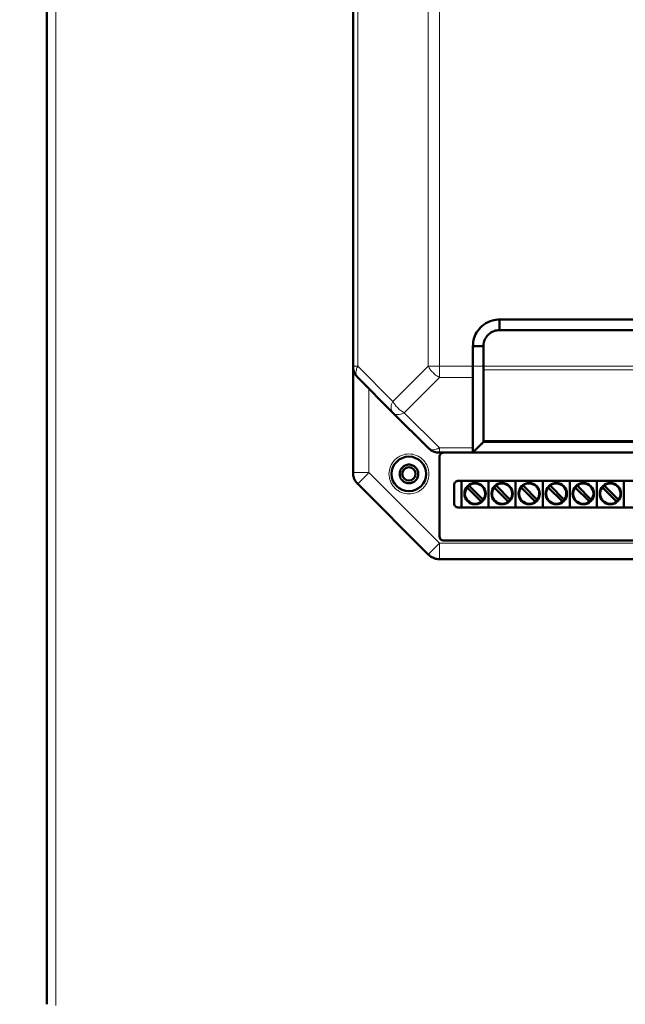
# Model space of a CAD drawing. Header units: millimetres. Extents: x 0 to 420, y 0 to 297.
# Tile 3 of 12: x 59 to 87, y 109 to 155. Entities that reach past the tile are written whole.
import ezdxf

# ---------------------------------------------------------------- set-up
doc = ezdxf.new("R2010")
doc.units = ezdxf.units.MM
doc.styles.add('SLDTEXTSTYLE0', font='TXT', dxfattribs={"width": 0.7, "bigfont": 'bigfont'})
doc.styles.add('SLDTEXTSTYLE1', font='TXT', dxfattribs={"width": 0.7})
doc.dimstyles.new('SLDDIMSTYLE0', dxfattribs={"dimtxt": 5, "dimasz": 5, "dimexe": 0, "dimexo": 0.0625, "dimgap": 1.25, "dimtad": 2, "dimdec": 1, "dimlfac": 4, "dimrnd": 1e-09, "dimzin": 12, "dimdsep": 46, "dimtxsty": 'SLDTEXTSTYLE1', "dimsah": 1, "dimcen": 0.09, "dimadec": 0, "dimazin": 3, "dimtfac": 1, "dimtdec": 3, "dimtofl": 0, "dimtmove": 0, "dimatfit": 3, "dimfxl": 1, "dimfrac": 2, "dimtolj": 1, "dimtzin": 12, "dimarcsym": 0})

# ---------------------------------------------------------------- blocks, each defined once
blk = doc.blocks.new('_D')
at = {"color": 7, "linetype": 'Continuous', "lineweight": 0}
for p, q in [((69.302, 220.726), (40.812, 220.726)), ((41.812, 220.726), (41.812, 98.226)), ((69.302, 98.226), (40.812, 98.226))]:
    blk.add_line(p, q, dxfattribs=at)
at = {"color": 7, "linetype": 'Continuous', "lineweight": 18}
for points in [[(41.812, 220.726), (41.043, 215.726), (42.581, 215.726)], [(41.812, 98.226), (42.581, 103.226), (41.043, 103.226)]]:
    blk.add_solid(points, dxfattribs=at)
at = {"color": 7, "linetype": 'Continuous', "lineweight": 18, "insert": (35.367, 157.875), "char_height": 5, "attachment_point": 1, "rotation": 90, "style": 'SLDTEXTSTYLE0'}
blk.add_mtext('В', dxfattribs=at)

msp = doc.modelspace()

# ---------------------------------------------------------------- linework, layer by layer
at = {"color": 7, "linetype": 'Continuous', "lineweight": 50}
for p, q in [((59.812, 205.374), (59.812, 108.828)), ((74.187, 190.04), (74.187, 138.787)), ((81.062, 140.976), (106.062, 140.976)), ((81.062, 140.976), (81.062, 140.476)), ((81.062, 140.476), (106.062, 140.476)), ((79.812, 138.787), (79.812, 139.726)), ((80.312, 139.726), (79.812, 139.726)), ((80.312, 138.787), (80.312, 139.726)), ((74.187, 133.787), (74.187, 138.787)), ((74.407, 138.256), (76.062, 136.601)), ((80.312, 135.299), (80.312, 138.61)), ((76.062, 136.601), (77.718, 134.946)), ((79.812, 134.726), (80.224, 135.138)), ((106.812, 135.226), (80.312, 135.226)), ((79.812, 134.726), (78.248, 134.726)), ((78.25, 130.789), (78.25, 134.539)), ((79.812, 134.726), (107.312, 134.726)), ((74.407, 133.256), (77.718, 129.946)), ((78.937, 132.339), (78.937, 133.214)), ((79.125, 133.401), (108, 133.401)), ((79.282, 133.401), (79.282, 132.151)), ((79.646, 133.16), (80.277, 132.53)), ((80.552, 133.401), (80.552, 132.151)), ((80.916, 133.16), (81.547, 132.53)), ((81.822, 133.401), (81.822, 132.151)), ((82.186, 133.16), (82.817, 132.53)), ((83.092, 133.401), (83.092, 132.151)), ((83.456, 133.16), (84.087, 132.53)), ((84.362, 133.401), (84.362, 132.151)), ((84.726, 133.16), (85.357, 132.53)), ((85.632, 133.401), (85.632, 132.151)), ((85.996, 133.16), (86.627, 132.53)), ((86.902, 133.401), (86.902, 132.151)), ((80.188, 132.442), (79.558, 133.072)), ((81.458, 132.442), (80.828, 133.072)), ((82.728, 132.442), (82.098, 133.072)), ((83.998, 132.442), (83.368, 133.072)), ((85.268, 132.442), (84.638, 133.072)), ((86.538, 132.442), (85.908, 133.072)), ((108, 132.151), (79.125, 132.151)), ((108.687, 130.601), (78.437, 130.601)), ((78.248, 129.726), (108.877, 129.726))]:
    msp.add_line(p, q, dxfattribs=at)
at = {"color": 9, "linetype": 'Continuous', "lineweight": 18}
for p, q in [((60.237, 205.426), (60.237, 108.776)), ((74.407, 190.04), (74.407, 138.787)), ((77.718, 190.04), (77.718, 138.787)), ((78.248, 190.04), (78.248, 138.787)), ((74.187, 138.787), (74.407, 138.787)), ((74.407, 138.787), (76.062, 137.131)), ((76.062, 137.131), (77.718, 138.787)), ((78.248, 138.787), (79.812, 138.787)), ((78.248, 138.787), (78.248, 138.256)), ((79.812, 138.787), (80.312, 138.787)), ((80.312, 138.787), (106.812, 138.787)), ((78.248, 138.256), (76.593, 136.601)), ((78.248, 138.256), (79.811, 138.256)), ((80.312, 138.61), (106.812, 138.61)), ((74.937, 137.726), (74.937, 133.787)), ((76.593, 136.601), (78.248, 134.946)), ((80.312, 135.299), (106.812, 135.299)), ((78.248, 134.946), (79.812, 134.946)), ((78.248, 134.946), (78.248, 134.726)), ((74.187, 133.787), (74.937, 133.787)), ((74.937, 133.787), (78.248, 130.476)), ((78.248, 130.476), (108.877, 130.476)), ((78.248, 130.476), (78.248, 129.726))]:
    msp.add_line(p, q, dxfattribs=at)
at = {"color": 7, "linetype": 'Continuous', "lineweight": 50}
for centre, radius in [((76.812, 133.726), 0.812), ((76.812, 133.726), 0.312), ((79.917, 132.801), 0.5), ((81.187, 132.801), 0.5), ((82.457, 132.801), 0.5), ((83.727, 132.801), 0.5), ((84.997, 132.801), 0.5), ((86.267, 132.801), 0.5)]:
    msp.add_circle(centre, radius, dxfattribs=at)
at = {"color": 9, "linetype": 'Continuous', "lineweight": 18}
msp.add_arc((76.443, 136.866), 0.464, 145.1431, 214.8569, dxfattribs=at)
at = {"color": 7, "linetype": 'Continuous', "lineweight": 50}
for centre, start, end in [((79.917, 132.801), 127.4392, 142.5608), ((79.917, 132.801), 322.5608, 127.4392), ((81.187, 132.801), 127.4392, 142.5608), ((81.187, 132.801), 322.5608, 127.4392), ((82.457, 132.801), 127.4392, 142.5608), ((82.457, 132.801), 322.5608, 127.4392), ((83.727, 132.801), 127.4392, 142.5608), ((83.727, 132.801), 322.5608, 127.4392), ((84.997, 132.801), 127.4392, 142.5608), ((84.997, 132.801), 322.5608, 127.4392), ((86.267, 132.801), 127.4392, 142.5608), ((86.267, 132.801), 322.5608, 127.4392), ((79.917, 132.801), 142.5608, 307.4392), ((81.187, 132.801), 142.5608, 307.4392), ((82.457, 132.801), 142.5608, 307.4392), ((83.727, 132.801), 142.5608, 307.4392), ((84.997, 132.801), 142.5608, 307.4392), ((86.267, 132.801), 142.5608, 307.4392), ((79.917, 132.801), 307.4392, 322.5608), ((81.187, 132.801), 307.4392, 322.5608), ((82.457, 132.801), 307.4392, 322.5608), ((83.727, 132.801), 307.4392, 322.5608), ((84.997, 132.801), 307.4392, 322.5608), ((86.267, 132.801), 307.4392, 322.5608)]:
    msp.add_arc(centre, 0.475, start, end, dxfattribs=at)
for points, knots in [([(79.812, 139.726), (79.822, 139.856), (79.843, 140.112), (80.035, 140.468), (80.328, 140.763), (80.692, 140.952), (80.951, 140.969), (81.062, 140.976)], [0, 0, 0, 0, 0.197417, 0.390669, 0.604477, 0.83082, 1, 1, 1, 1]), ([(80.312, 139.726), (80.313, 139.765), (80.315, 139.823), (80.334, 139.919), (80.358, 139.993), (80.391, 140.063), (80.429, 140.13), (80.486, 140.209), (80.568, 140.292), (80.661, 140.363), (80.747, 140.409), (80.819, 140.438), (80.874, 140.455), (80.955, 140.473), (81.018, 140.475), (81.062, 140.476)], [0, 0, 0, 0, 0.098864, 0.148148, 0.246963, 0.29624, 0.345515, 0.444269, 0.543013, 0.641761, 0.740527, 0.789805, 0.839085, 0.888367, 1, 1, 1, 1]), ([(79.811, 138.256), (79.811, 138.293), (79.811, 138.331), (79.812, 138.383), (79.812, 138.425), (79.812, 138.511), (79.812, 138.593), (79.812, 138.641), (79.812, 138.641), (79.812, 138.641), (79.812, 138.642), (79.812, 138.645), (79.812, 138.657), (79.812, 138.704), (79.812, 138.75), (79.812, 138.787)], [0, 0, 0, 0, 0.25109, 0.258303, 0.320982, 0.500189, 0.750329, 0.750337, 0.750408, 0.750609, 0.751375, 0.754364, 0.766169, 0.813087, 1, 1, 1, 1]), ([(80.312, 138.61), (80.312, 138.614), (80.312, 138.626), (80.313, 138.652), (80.312, 138.705), (80.312, 138.754), (80.312, 138.787)], [0, 0, 0, 0, 0.0894, 0.250326, 0.501093, 1, 1, 1, 1]), ([(79.811, 138.256), (79.812, 137.705), (79.812, 136.74), (79.812, 135.672), (79.812, 135.129), (79.812, 134.993), (79.812, 134.958), (79.812, 134.949), (79.812, 134.947), (79.812, 134.946), (79.812, 134.946)], [0, 0, 0, 0, 0.500004, 0.873972, 0.967979, 0.991738, 0.997806, 0.999387, 0.999938, 1, 1, 1, 1]), ([(80.223, 135.137), (80.221, 135.135), (80.218, 135.132), (80.282, 135.196), (80.316, 135.23)], [0, 0, 0, 0, 0.456141, 1, 1, 1, 1]), ([(80.312, 135.299), (80.312, 135.288), (80.312, 135.271), (80.313, 135.254), (80.313, 135.234), (80.312, 135.23), (80.312, 135.226)], [0, 0, 0, 0, 0.251065, 0.409312, 0.501518, 1, 1, 1, 1]), ([(79.812, 134.946), (79.812, 134.884), (79.812, 134.802), (79.814, 134.756), (79.813, 134.732), (79.813, 134.729), (79.812, 134.726)], [0, 0, 0, 0, 0.498428, 0.655876, 0.748189, 1, 1, 1, 1]), ([(79.628, 133.178), (79.629, 133.178), (79.629, 133.178), (79.632, 133.175), (79.637, 133.17), (79.642, 133.165), (79.645, 133.162), (79.646, 133.16)], [0, 0, 0, 0, 0.212285, 0.424542, 0.6376, 0.852435, 1, 1, 1, 1]), ([(80.898, 133.178), (80.899, 133.178), (80.899, 133.178), (80.902, 133.175), (80.907, 133.17), (80.912, 133.165), (80.915, 133.162), (80.916, 133.16)], [0, 0, 0, 0, 0.212285, 0.424542, 0.6376, 0.852435, 1, 1, 1, 1]), ([(82.168, 133.178), (82.169, 133.178), (82.169, 133.178), (82.172, 133.175), (82.177, 133.17), (82.182, 133.165), (82.185, 133.162), (82.186, 133.16)], [0, 0, 0, 0, 0.212285, 0.424542, 0.6376, 0.852435, 1, 1, 1, 1]), ([(83.438, 133.178), (83.439, 133.178), (83.439, 133.178), (83.442, 133.175), (83.447, 133.17), (83.452, 133.165), (83.455, 133.162), (83.456, 133.16)], [0, 0, 0, 0, 0.212285, 0.424542, 0.6376, 0.852435, 1, 1, 1, 1]), ([(84.708, 133.178), (84.709, 133.178), (84.709, 133.178), (84.712, 133.175), (84.717, 133.17), (84.722, 133.165), (84.725, 133.162), (84.726, 133.16)], [0, 0, 0, 0, 0.212285, 0.424542, 0.6376, 0.852435, 1, 1, 1, 1]), ([(85.978, 133.178), (85.979, 133.178), (85.979, 133.178), (85.982, 133.175), (85.987, 133.17), (85.992, 133.165), (85.995, 133.162), (85.996, 133.16)], [0, 0, 0, 0, 0.212285, 0.424542, 0.6376, 0.852435, 1, 1, 1, 1]), ([(79.558, 133.072), (79.556, 133.074), (79.552, 133.078), (79.546, 133.084), (79.542, 133.088), (79.54, 133.09), (79.54, 133.09), (79.54, 133.09)], [0, 0, 0, 0, 0.217235, 0.434507, 0.650723, 0.865022, 1, 1, 1, 1]), ([(80.828, 133.072), (80.826, 133.074), (80.822, 133.078), (80.816, 133.084), (80.812, 133.088), (80.81, 133.09), (80.81, 133.09), (80.81, 133.09)], [0, 0, 0, 0, 0.217235, 0.434507, 0.650723, 0.865022, 1, 1, 1, 1]), ([(82.098, 133.072), (82.096, 133.074), (82.092, 133.078), (82.086, 133.084), (82.082, 133.088), (82.08, 133.09), (82.08, 133.09), (82.08, 133.09)], [0, 0, 0, 0, 0.217235, 0.434507, 0.650723, 0.865022, 1, 1, 1, 1]), ([(83.368, 133.072), (83.366, 133.074), (83.362, 133.078), (83.356, 133.084), (83.352, 133.088), (83.35, 133.09), (83.35, 133.09), (83.35, 133.09)], [0, 0, 0, 0, 0.217235, 0.434507, 0.650723, 0.865022, 1, 1, 1, 1]), ([(84.638, 133.072), (84.636, 133.074), (84.632, 133.078), (84.626, 133.084), (84.622, 133.088), (84.62, 133.09), (84.62, 133.09), (84.62, 133.09)], [0, 0, 0, 0, 0.217235, 0.434507, 0.650723, 0.865022, 1, 1, 1, 1]), ([(85.908, 133.072), (85.906, 133.074), (85.902, 133.078), (85.896, 133.084), (85.892, 133.088), (85.89, 133.09), (85.89, 133.09), (85.89, 133.09)], [0, 0, 0, 0, 0.217235, 0.434507, 0.650723, 0.865022, 1, 1, 1, 1]), ([(80.206, 132.424), (80.206, 132.424), (80.205, 132.425), (80.202, 132.428), (80.198, 132.432), (80.193, 132.437), (80.19, 132.44), (80.188, 132.442)], [0, 0, 0, 0, 0.212285, 0.424542, 0.6376, 0.852435, 1, 1, 1, 1]), ([(80.277, 132.53), (80.279, 132.528), (80.283, 132.524), (80.288, 132.519), (80.292, 132.515), (80.294, 132.513), (80.294, 132.512), (80.294, 132.512)], [0, 0, 0, 0, 0.217235, 0.434507, 0.650723, 0.865022, 1, 1, 1, 1]), ([(81.476, 132.424), (81.476, 132.424), (81.475, 132.425), (81.472, 132.428), (81.468, 132.432), (81.463, 132.437), (81.46, 132.44), (81.458, 132.442)], [0, 0, 0, 0, 0.212285, 0.424542, 0.6376, 0.852435, 1, 1, 1, 1]), ([(81.547, 132.53), (81.549, 132.528), (81.553, 132.524), (81.558, 132.519), (81.562, 132.515), (81.564, 132.513), (81.564, 132.512), (81.564, 132.512)], [0, 0, 0, 0, 0.217235, 0.434507, 0.650723, 0.865022, 1, 1, 1, 1]), ([(82.746, 132.424), (82.746, 132.424), (82.745, 132.425), (82.742, 132.428), (82.738, 132.432), (82.733, 132.437), (82.73, 132.44), (82.728, 132.442)], [0, 0, 0, 0, 0.212285, 0.424542, 0.6376, 0.852435, 1, 1, 1, 1]), ([(82.817, 132.53), (82.819, 132.528), (82.823, 132.524), (82.828, 132.519), (82.832, 132.515), (82.834, 132.513), (82.834, 132.512), (82.834, 132.512)], [0, 0, 0, 0, 0.217235, 0.434507, 0.650723, 0.865022, 1, 1, 1, 1]), ([(84.016, 132.424), (84.016, 132.424), (84.015, 132.425), (84.012, 132.428), (84.008, 132.432), (84.003, 132.437), (84, 132.44), (83.998, 132.442)], [0, 0, 0, 0, 0.212285, 0.424542, 0.6376, 0.852435, 1, 1, 1, 1]), ([(84.087, 132.53), (84.089, 132.528), (84.093, 132.524), (84.098, 132.519), (84.102, 132.515), (84.104, 132.513), (84.104, 132.512), (84.104, 132.512)], [0, 0, 0, 0, 0.217235, 0.434507, 0.650723, 0.865022, 1, 1, 1, 1]), ([(85.286, 132.424), (85.286, 132.424), (85.285, 132.425), (85.282, 132.428), (85.278, 132.432), (85.273, 132.437), (85.27, 132.44), (85.268, 132.442)], [0, 0, 0, 0, 0.212285, 0.424542, 0.6376, 0.852435, 1, 1, 1, 1]), ([(85.357, 132.53), (85.359, 132.528), (85.363, 132.524), (85.368, 132.519), (85.372, 132.515), (85.374, 132.513), (85.374, 132.512), (85.374, 132.512)], [0, 0, 0, 0, 0.217235, 0.434507, 0.650723, 0.865022, 1, 1, 1, 1]), ([(86.556, 132.424), (86.556, 132.424), (86.555, 132.425), (86.552, 132.428), (86.548, 132.432), (86.543, 132.437), (86.54, 132.44), (86.538, 132.442)], [0, 0, 0, 0, 0.212285, 0.424542, 0.6376, 0.852435, 1, 1, 1, 1]), ([(86.627, 132.53), (86.629, 132.528), (86.633, 132.524), (86.638, 132.519), (86.642, 132.515), (86.644, 132.513), (86.644, 132.512), (86.644, 132.512)], [0, 0, 0, 0, 0.217235, 0.434507, 0.650723, 0.865022, 1, 1, 1, 1])]:
    msp.add_open_spline(points, degree=3, knots=knots, dxfattribs=at)
for points in [[(74.407, 138.256), (74.374, 138.293), (74.309, 138.367), (74.24, 138.498), (74.196, 138.639), (74.19, 138.738), (74.187, 138.787)], [(78.248, 134.726), (78.199, 134.729), (78.101, 134.734), (77.959, 134.779), (77.828, 134.848), (77.754, 134.913), (77.718, 134.946)], [(78.25, 134.539), (78.252, 134.563), (78.258, 134.612), (78.301, 134.673), (78.362, 134.717), (78.41, 134.723), (78.435, 134.726)], [(77.25, 133.726), (77.243, 133.783), (77.23, 133.898), (77.129, 134.044), (76.984, 134.141), (76.812, 134.175), (76.64, 134.141), (76.496, 134.044), (76.394, 133.898), (76.381, 133.783), (76.375, 133.726)], [(74.407, 133.256), (74.374, 133.293), (74.309, 133.367), (74.24, 133.498), (74.196, 133.64), (74.19, 133.738), (74.187, 133.787)], [(76.375, 133.726), (76.381, 133.669), (76.394, 133.554), (76.496, 133.409), (76.64, 133.311), (76.812, 133.277), (76.984, 133.311), (77.129, 133.409), (77.23, 133.554), (77.243, 133.669), (77.25, 133.726)], [(78.937, 133.214), (78.94, 133.238), (78.946, 133.287), (78.989, 133.349), (79.051, 133.393), (79.1, 133.398), (79.125, 133.401)], [(79.125, 132.151), (79.1, 132.154), (79.051, 132.16), (78.989, 132.203), (78.946, 132.265), (78.94, 132.314), (78.937, 132.339)], [(78.437, 130.601), (78.413, 130.604), (78.364, 130.61), (78.302, 130.653), (78.258, 130.715), (78.253, 130.764), (78.25, 130.789)], [(78.248, 129.726), (78.199, 129.729), (78.101, 129.734), (77.959, 129.779), (77.828, 129.848), (77.754, 129.913), (77.718, 129.946)]]:
    msp.add_open_spline(points, degree=3, dxfattribs=at)
at = {"color": 9, "linetype": 'Continuous', "lineweight": 18}
for points in [[(74.407, 138.787), (74.384, 138.733), (74.337, 138.626), (74.319, 138.478), (74.337, 138.347), (74.384, 138.287), (74.407, 138.256)], [(77.718, 138.787), (77.754, 138.787), (77.828, 138.787), (77.959, 138.787), (78.101, 138.787), (78.199, 138.787), (78.248, 138.787)], [(78.248, 138.256), (78.194, 138.287), (78.087, 138.347), (77.939, 138.478), (77.808, 138.626), (77.748, 138.733), (77.718, 138.787)], [(76.062, 137.131), (76.092, 137.078), (76.153, 136.971), (76.283, 136.822), (76.432, 136.692), (76.539, 136.631), (76.593, 136.601)], [(76.593, 136.601), (76.539, 136.578), (76.432, 136.531), (76.283, 136.513), (76.153, 136.531), (76.092, 136.578), (76.062, 136.601)], [(77.718, 134.946), (77.748, 134.923), (77.808, 134.876), (77.939, 134.858), (78.087, 134.876), (78.194, 134.923), (78.248, 134.946)], [(74.937, 133.787), (74.868, 133.717), (74.729, 133.578), (74.553, 133.403), (74.431, 133.28), (74.415, 133.264), (74.407, 133.256)], [(79.467, 132.801), (79.471, 132.85), (79.479, 132.948), (79.532, 133.031), (79.558, 133.072)], [(80.737, 132.801), (80.741, 132.85), (80.749, 132.948), (80.802, 133.031), (80.828, 133.072)], [(82.007, 132.801), (82.011, 132.85), (82.019, 132.948), (82.072, 133.031), (82.098, 133.072)], [(83.277, 132.801), (83.281, 132.85), (83.289, 132.948), (83.342, 133.031), (83.368, 133.072)], [(84.547, 132.801), (84.551, 132.85), (84.559, 132.948), (84.612, 133.031), (84.638, 133.072)], [(85.817, 132.801), (85.821, 132.85), (85.829, 132.948), (85.882, 133.031), (85.908, 133.072)], [(77.718, 129.946), (77.726, 129.954), (77.741, 129.97), (77.864, 130.092), (78.039, 130.268), (78.178, 130.407), (78.248, 130.476)]]:
    msp.add_open_spline(points, degree=3, dxfattribs=at)
for points, knots in [([(75.875, 133.726), (75.887, 133.844), (75.907, 134.025), (76.023, 134.244), (76.144, 134.394), (76.295, 134.516), (76.513, 134.629), (76.812, 134.686), (77.112, 134.629), (77.33, 134.516), (77.48, 134.394), (77.601, 134.244), (77.718, 134.025), (77.737, 133.844), (77.75, 133.726)], [0, 0, 0, 0, 0.119728, 0.18418, 0.25, 0.31582, 0.380272, 0.5, 0.619728, 0.68418, 0.75, 0.81582, 0.880272, 1, 1, 1, 1]), ([(77.75, 133.726), (77.737, 133.608), (77.718, 133.427), (77.601, 133.209), (77.48, 133.059), (77.33, 132.937), (77.112, 132.823), (76.812, 132.766), (76.513, 132.823), (76.295, 132.937), (76.144, 133.059), (76.023, 133.209), (75.907, 133.427), (75.887, 133.608), (75.875, 133.726)], [0, 0, 0, 0, 0.119728, 0.18418, 0.25, 0.31582, 0.380272, 0.5, 0.619728, 0.68418, 0.75, 0.81582, 0.880272, 1, 1, 1, 1]), ([(79.646, 133.16), (79.691, 133.188), (79.783, 133.243), (79.95, 133.26), (80.11, 133.219), (80.242, 133.126), (80.335, 132.993), (80.376, 132.834), (80.359, 132.667), (80.304, 132.575), (80.277, 132.53)], [0, 0, 0, 0, 0.120911, 0.25, 0.379089, 0.5, 0.620911, 0.75, 0.879089, 1, 1, 1, 1]), ([(80.916, 133.16), (80.961, 133.188), (81.053, 133.243), (81.22, 133.26), (81.38, 133.219), (81.512, 133.126), (81.605, 132.993), (81.646, 132.834), (81.629, 132.667), (81.574, 132.575), (81.547, 132.53)], [0, 0, 0, 0, 0.120911, 0.25, 0.379089, 0.5, 0.620911, 0.75, 0.879089, 1, 1, 1, 1]), ([(82.186, 133.16), (82.231, 133.188), (82.323, 133.243), (82.49, 133.26), (82.65, 133.219), (82.782, 133.126), (82.875, 132.993), (82.916, 132.834), (82.899, 132.667), (82.844, 132.575), (82.817, 132.53)], [0, 0, 0, 0, 0.120911, 0.25, 0.379089, 0.5, 0.620911, 0.75, 0.879089, 1, 1, 1, 1]), ([(83.456, 133.16), (83.501, 133.188), (83.593, 133.243), (83.76, 133.26), (83.92, 133.219), (84.052, 133.126), (84.145, 132.993), (84.186, 132.834), (84.169, 132.667), (84.114, 132.575), (84.087, 132.53)], [0, 0, 0, 0, 0.120911, 0.25, 0.379089, 0.5, 0.620911, 0.75, 0.879089, 1, 1, 1, 1]), ([(84.726, 133.16), (84.771, 133.188), (84.863, 133.243), (85.03, 133.26), (85.19, 133.219), (85.322, 133.126), (85.415, 132.993), (85.456, 132.834), (85.439, 132.667), (85.384, 132.575), (85.357, 132.53)], [0, 0, 0, 0, 0.120911, 0.25, 0.379089, 0.5, 0.620911, 0.75, 0.879089, 1, 1, 1, 1]), ([(85.996, 133.16), (86.041, 133.188), (86.133, 133.243), (86.3, 133.26), (86.46, 133.219), (86.592, 133.126), (86.685, 132.993), (86.726, 132.834), (86.709, 132.667), (86.654, 132.575), (86.627, 132.53)], [0, 0, 0, 0, 0.120911, 0.25, 0.379089, 0.5, 0.620911, 0.75, 0.879089, 1, 1, 1, 1]), ([(80.188, 132.442), (80.154, 132.42), (80.083, 132.375), (79.959, 132.347), (79.832, 132.353), (79.714, 132.393), (79.611, 132.464), (79.53, 132.561), (79.477, 132.677), (79.47, 132.76), (79.467, 132.801)], [0, 0, 0, 0, 0.122569, 0.25, 0.377431, 0.5, 0.622569, 0.75, 0.877431, 1, 1, 1, 1]), ([(81.458, 132.442), (81.424, 132.42), (81.353, 132.375), (81.229, 132.347), (81.102, 132.353), (80.984, 132.393), (80.881, 132.464), (80.8, 132.561), (80.747, 132.677), (80.74, 132.76), (80.737, 132.801)], [0, 0, 0, 0, 0.122569, 0.25, 0.377431, 0.5, 0.622569, 0.75, 0.877431, 1, 1, 1, 1]), ([(82.728, 132.442), (82.694, 132.42), (82.623, 132.375), (82.499, 132.347), (82.372, 132.353), (82.254, 132.393), (82.151, 132.464), (82.07, 132.561), (82.017, 132.677), (82.01, 132.76), (82.007, 132.801)], [0, 0, 0, 0, 0.122569, 0.25, 0.377431, 0.5, 0.622569, 0.75, 0.877431, 1, 1, 1, 1]), ([(83.998, 132.442), (83.964, 132.42), (83.893, 132.375), (83.769, 132.347), (83.642, 132.353), (83.524, 132.393), (83.421, 132.464), (83.34, 132.561), (83.287, 132.677), (83.28, 132.76), (83.277, 132.801)], [0, 0, 0, 0, 0.122569, 0.25, 0.377431, 0.5, 0.622569, 0.75, 0.877431, 1, 1, 1, 1]), ([(85.268, 132.442), (85.234, 132.42), (85.163, 132.375), (85.039, 132.347), (84.912, 132.353), (84.794, 132.393), (84.691, 132.464), (84.61, 132.561), (84.557, 132.677), (84.55, 132.76), (84.547, 132.801)], [0, 0, 0, 0, 0.122569, 0.25, 0.377431, 0.5, 0.622569, 0.75, 0.877431, 1, 1, 1, 1]), ([(86.538, 132.442), (86.504, 132.42), (86.433, 132.375), (86.309, 132.347), (86.182, 132.353), (86.064, 132.393), (85.961, 132.464), (85.88, 132.561), (85.827, 132.677), (85.82, 132.76), (85.817, 132.801)], [0, 0, 0, 0, 0.122569, 0.25, 0.377431, 0.5, 0.622569, 0.75, 0.877431, 1, 1, 1, 1])]:
    msp.add_open_spline(points, degree=3, knots=knots, dxfattribs=at)

# ---------------------------------------------------------------- dimensions: what is measured, and where the dimension line sits
at = {"color": 7, "linetype": 'Continuous', "lineweight": 18}
dim = msp.add_linear_dim(base=(41.812, 98.226), p1=(69.312, 220.726), p2=(69.312, 98.226), angle=90, text='В', dimstyle='SLDDIMSTYLE0', dxfattribs=at)
dim.commit()
dim.dimension.update_dxf_attribs({"geometry": '_D', "text_midpoint": (41.812, 159.476), "dimtype": 160})

doc.saveas('drawing.dxf')
